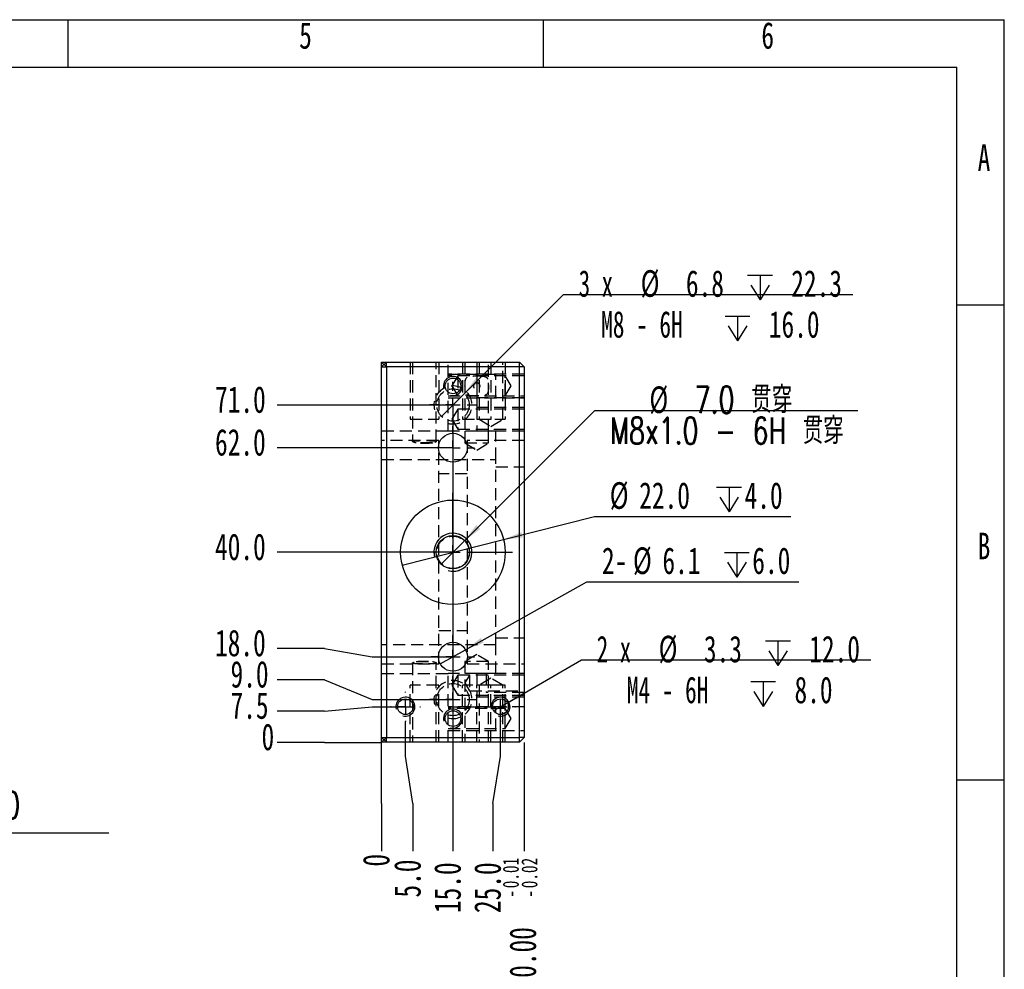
# Model space of a CAD drawing. Extents: x 0 to 297, y 0 to 210.
# Tile 8 of 8: x 193 to 297, y 110 to 210. Entities that reach past the tile are written whole.
import ezdxf

# ---------------------------------------------------------------- set-up
doc = ezdxf.new("R2010")
doc.units = 0
doc.linetypes.add('SLD-实线', pattern=[0])
doc.linetypes.add('SLD-虚线', pattern=[1.905, 1.27, -0.635])
doc.layers.get('0').update_dxf_attribs({"linetype": 'CONTINUOUS'})
doc.layers.add('图框', color=7, linetype='SLD-实线')
doc.styles.add('SLDTEXTSTYLE0', font='TXT', dxfattribs={"width": 0.7})
doc.styles.add('SLDTEXTSTYLE2', font='TXT', dxfattribs={"width": 0.7, "bigfont": 'bigfont'})
doc.styles.add('SLDTEXTSTYLE4', font='TXT', dxfattribs={"width": 0.633333})
doc.styles.add('SLDTEXTSTYLE5', font='TXT', dxfattribs={"width": 0.642857})
doc.dimstyles.new('SLDDIMSTYLE0', dxfattribs={"dimtxt": 2.8, "dimasz": 2, "dimexe": 0, "dimexo": 0.0625, "dimgap": 0.7, "dimtad": 0, "dimtih": 1, "dimtoh": 1, "dimdec": 0, "dimlfac": 2, "dimrnd": 1e-09, "dimtxsty": 'SLDTEXTSTYLE0', "dimblk1": 'NONE', "dimblk2": 'NONE', "dimsah": 1, "dimcen": 0.09, "dimazin": 3, "dimtfac": 1, "dimtdec": 0, "dimtofl": 0, "dimtmove": 0, "dimatfit": 3, "dimtolj": 1, "dimtzin": 12})
doc.dimstyles.new('SLDDIMSTYLE10', dxfattribs={"dimtxt": 2.8, "dimasz": 2, "dimexe": 0, "dimexo": 0.0625, "dimgap": 0.7, "dimtad": 0, "dimtih": 1, "dimtoh": 1, "dimdec": 1, "dimlfac": 2, "dimrnd": 1e-09, "dimzin": 4, "dimtxsty": 'SLDTEXTSTYLE0', "dimblk1": 'NONE', "dimsah": 1, "dimcen": 0, "dimazin": 3, "dimtfac": 1, "dimtdec": 1, "dimtmove": 0, "dimatfit": 3, "dimtolj": 1, "dimtzin": 12})
doc.dimstyles.new('SLDDIMSTYLE11', dxfattribs={"dimtxt": 2.8, "dimasz": 2, "dimexe": 0, "dimexo": 0.0625, "dimgap": 0.7, "dimtad": 0, "dimtih": 1, "dimtoh": 1, "dimdec": 1, "dimlfac": 2, "dimrnd": 1e-09, "dimzin": 12, "dimtxsty": 'SLDTEXTSTYLE0', "dimblk1": 'NONE', "dimsah": 1, "dimcen": 0, "dimazin": 3, "dimtfac": 1, "dimtdec": 1, "dimtmove": 0, "dimatfit": 3, "dimtolj": 1, "dimtzin": 12})
doc.dimstyles.new('SLDDIMSTYLE2', dxfattribs={"dimtxt": 2.8, "dimasz": 2, "dimexe": 0, "dimexo": 0.0625, "dimgap": 0.7, "dimtad": 0, "dimtih": 1, "dimtoh": 1, "dimdec": 1, "dimlfac": 2, "dimrnd": 1e-09, "dimzin": 12, "dimtxsty": 'SLDTEXTSTYLE0', "dimblk1": 'NONE', "dimblk2": 'NONE', "dimsah": 1, "dimcen": 0.09, "dimazin": 3, "dimtfac": 1, "dimtdec": 1, "dimtofl": 0, "dimtmove": 0, "dimatfit": 3, "dimtolj": 1, "dimtzin": 12})
doc.dimstyles.new('SLDDIMSTYLE3', dxfattribs={"dimtxt": 2.8, "dimasz": 2, "dimexe": 0, "dimexo": 0.0625, "dimgap": 0.7, "dimtad": 0, "dimtih": 1, "dimtoh": 1, "dimdec": 1, "dimlfac": 2, "dimrnd": 1e-09, "dimzin": 4, "dimtxsty": 'SLDTEXTSTYLE0', "dimblk1": 'NONE', "dimblk2": 'NONE', "dimsah": 1, "dimcen": 0.09, "dimazin": 3, "dimtfac": 1, "dimtdec": 1, "dimtofl": 0, "dimtmove": 0, "dimatfit": 3, "dimtolj": 1, "dimtzin": 12})
doc.dimstyles.new('SLDDIMSTYLE6', dxfattribs={"dimtxt": 2.8, "dimasz": 2, "dimexe": 0, "dimexo": 0.0625, "dimgap": 0.7, "dimtad": 0, "dimtih": 1, "dimtoh": 1, "dimdec": 1, "dimlfac": 2, "dimrnd": 1e-09, "dimzin": 4, "dimtxsty": 'SLDTEXTSTYLE0', "dimblk1": 'NONE', "dimsah": 1, "dimcen": 0, "dimazin": 3, "dimtfac": 1, "dimtdec": 1, "dimtmove": 0, "dimatfit": 3, "dimtolj": 1, "dimtzin": 12})
doc.dimstyles.new('SLDDIMSTYLE7', dxfattribs={"dimtxt": 2.8, "dimasz": 2, "dimexe": 0, "dimexo": 0.0625, "dimgap": 0.7, "dimtad": 0, "dimtih": 1, "dimtoh": 1, "dimdec": 1, "dimlfac": 2, "dimrnd": 1e-09, "dimzin": 12, "dimtxsty": 'SLDTEXTSTYLE0', "dimblk1": 'NONE', "dimsah": 1, "dimcen": 0, "dimazin": 3, "dimtfac": 1, "dimtdec": 1, "dimtmove": 0, "dimatfit": 3, "dimtolj": 1, "dimtzin": 12})
doc.dimstyles.new('SLDDIMSTYLE9', dxfattribs={"dimtxt": 2.8, "dimasz": 2, "dimexe": 0, "dimexo": 0.0625, "dimgap": 0.7, "dimtad": 2, "dimlfac": 2, "dimrnd": 1e-09, "dimzin": 4, "dimtxsty": 'SLDTEXTSTYLE0', "dimblk1": 'NONE', "dimblk2": 'NONE', "dimsah": 1, "dimcen": 0.09, "dimazin": 3, "dimtol": 1, "dimtp": -0.01, "dimtm": 0.02, "dimtfac": 1, "dimtofl": 0, "dimtmove": 0, "dimatfit": 3, "dimtolj": 1})

# ---------------------------------------------------------------- blocks, each defined once
blk = doc.blocks.new('SW_NOTE_0')
at = {"layer": '图框', "color": 0}
blk.add_line((36.49, 0), (0, 0), dxfattribs=at)
at = {"layer": '图框', "color": 0, "insert": (0.2, 4.33), "char_height": 2.8, "attachment_point": 1, "style": 'SLDTEXTSTYLE2'}
blk.add_mtext('阴影部分为正面下沉24.00', dxfattribs=at)
blk = doc.blocks.new('_D_31')
at = {"layer": '图框'}
for p, q in [((225.51, 133.95), (220.51, 133.95)), ((225.51, 133.95), (230.51, 133.95)), ((230.51, 133.95), (231.51, 133.95))]:
    blk.add_line(p, q, dxfattribs=at)
at = {"layer": '图框', "insert": (218.88, 135.93), "char_height": 2.8, "attachment_point": 1, "style": 'SLDTEXTSTYLE0'}
blk.add_mtext('0', dxfattribs=at)
blk = doc.blocks.new('_NONE')
blk = doc.blocks.new('_D_32')
at = {"layer": '图框'}
for p, q in [((225.51, 137.25), (220.51, 137.25)), ((225.51, 137.25), (230.51, 137.7)), ((230.51, 137.7), (234.01, 137.7))]:
    blk.add_line(p, q, dxfattribs=at)
at = {"layer": '图框', "insert": (215.62, 139.23), "char_height": 2.8, "attachment_point": 1, "style": 'SLDTEXTSTYLE0'}
blk.add_mtext('7.5', dxfattribs=at)
blk = doc.blocks.new('_D_33')
at = {"layer": '图框'}
for p, q in [((225.51, 140.54), (220.51, 140.54)), ((225.51, 140.54), (230.51, 138.45)), ((230.51, 138.45), (239.01, 138.45))]:
    blk.add_line(p, q, dxfattribs=at)
at = {"layer": '图框', "insert": (215.62, 142.52), "char_height": 2.8, "attachment_point": 1, "style": 'SLDTEXTSTYLE0'}
blk.add_mtext('9.0', dxfattribs=at)
blk = doc.blocks.new('_D_34')
at = {"layer": '图框'}
for p, q in [((225.51, 143.83), (220.51, 143.83)), ((225.51, 143.83), (230.51, 142.95)), ((230.51, 142.95), (239.01, 142.95))]:
    blk.add_line(p, q, dxfattribs=at)
at = {"layer": '图框', "insert": (213.99, 145.81), "char_height": 2.8, "attachment_point": 1, "style": 'SLDTEXTSTYLE0'}
blk.add_mtext('18.0', dxfattribs=at)
blk = doc.blocks.new('_D_35')
at = {"layer": '图框'}
blk.add_line((239.01, 153.95), (220.51, 153.95), dxfattribs=at)
at = {"layer": '图框', "insert": (213.99, 155.93), "char_height": 2.8, "attachment_point": 1, "style": 'SLDTEXTSTYLE0'}
blk.add_mtext('40.0', dxfattribs=at)
blk = doc.blocks.new('_D_36')
at = {"layer": '图框'}
blk.add_line((239.01, 164.95), (220.51, 164.95), dxfattribs=at)
at = {"layer": '图框', "insert": (213.99, 166.93), "char_height": 2.8, "attachment_point": 1, "style": 'SLDTEXTSTYLE0'}
blk.add_mtext('62.0', dxfattribs=at)
blk = doc.blocks.new('_D_37')
at = {"layer": '图框'}
blk.add_line((239.01, 169.45), (220.51, 169.45), dxfattribs=at)
at = {"layer": '图框', "insert": (213.99, 171.43), "char_height": 2.8, "attachment_point": 1, "style": 'SLDTEXTSTYLE0'}
blk.add_mtext('71.0', dxfattribs=at)
blk = doc.blocks.new('_D_38')
at = {"layer": '图框'}
for p, q in [((231.51, 132.51), (231.51, 133.95)), ((231.51, 127.51), (231.51, 132.51)), ((231.51, 127.51), (231.51, 122.51))]:
    blk.add_line(p, q, dxfattribs=at)
at = {"layer": '图框', "insert": (229.53, 120.88), "char_height": 2.8, "attachment_point": 1, "rotation": 90, "style": 'SLDTEXTSTYLE0'}
blk.add_mtext('0', dxfattribs=at)
blk = doc.blocks.new('_D_39')
at = {"layer": '图框'}
for p, q in [((234.01, 132.51), (234.01, 136.13)), ((234.8, 127.51), (234.01, 132.51)), ((234.8, 127.51), (234.8, 122.51))]:
    blk.add_line(p, q, dxfattribs=at)
at = {"layer": '图框', "insert": (232.82, 117.62), "char_height": 2.8, "attachment_point": 1, "rotation": 90, "style": 'SLDTEXTSTYLE0'}
blk.add_mtext('5.0', dxfattribs=at)
blk = doc.blocks.new('_D_40')
at = {"layer": '图框'}
blk.add_line((239.01, 169.45), (239.01, 122.51), dxfattribs=at)
at = {"layer": '图框', "insert": (237.03, 115.99), "char_height": 2.8, "attachment_point": 1, "rotation": 90, "style": 'SLDTEXTSTYLE0'}
blk.add_mtext('15.0', dxfattribs=at)
blk = doc.blocks.new('_D_41')
at = {"layer": '图框'}
for p, q in [((244.01, 132.51), (244.01, 137.7)), ((243.22, 127.51), (244.01, 132.51)), ((243.22, 127.51), (243.22, 122.51))]:
    blk.add_line(p, q, dxfattribs=at)
at = {"layer": '图框', "insert": (241.24, 115.99), "char_height": 2.8, "attachment_point": 1, "rotation": 90, "style": 'SLDTEXTSTYLE0'}
blk.add_mtext('25.0', dxfattribs=at)
blk = doc.blocks.new('_D_42')
at = {"layer": '图框'}
blk.add_line((246.51, 133.95), (246.51, 122.51), dxfattribs=at)
at = {"layer": '图框', "attachment_point": 1, "rotation": 90, "style": 'SLDTEXTSTYLE0'}
for s, insert, char_height in [('0.01', (244.25, 118.6), 1.68), ('0.02', (246.21, 118.6), 1.68), ('-', (244.25, 117.62), 1.68), ('-', (246.21, 117.62), 1.68), ('30.00', (244.95, 107.84), 2.8)]:
    blk.add_mtext(s, dxfattribs=dict(at, insert=insert, char_height=char_height))
blk = doc.blocks.new('_D_43')
at = {"layer": '图框'}
for p, q in [((240.25, 155.19), (253.92, 168.86)), ((253.92, 168.86), (281.58, 168.86)), ((237.77, 152.72), (240.25, 155.19))]:
    blk.add_line(p, q, dxfattribs=at)
blk.add_solid([(240.25, 155.19), (241.88, 156.39), (241.45, 156.82)], dxfattribs=at)
at = {"layer": '图框', "char_height": 2.8, "attachment_point": 1}
for s, insert, style in [('%%c', (259.67, 171.41), 'SLDTEXTSTYLE0'), ('7.0 贯穿', (264.42, 171.41), 'SLDTEXTSTYLE2'), ('M8x1.0 - 6H 贯穿', (255.51, 168.15), 'SLDTEXTSTYLE2')]:
    blk.add_mtext(s, dxfattribs=dict(at, insert=insert, style=style))
blk = doc.blocks.new('SW_SYMBOL_HOLE_DEPTH')
at = {"layer": '图框', "color": 0}
for p, q in [((0, 875), (800, 875)), ((400, 875), (400, 75)), ((100, 555), (400, 75)), ((700, 555), (400, 75))]:
    blk.add_line(p, q, dxfattribs=at)
blk = doc.blocks.new('_D_44')
at = {"layer": '图框'}
for p, q in [((240.21, 170.66), (250.65, 181.08)), ((250.65, 181.08), (281.08, 181.08)), ((237.81, 168.25), (240.21, 170.66))]:
    blk.add_line(p, q, dxfattribs=at)
blk.add_solid([(240.21, 170.66), (241.84, 171.86), (241.42, 172.28)], dxfattribs=at)
at = {"layer": '图框', "xscale": 0.0032581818, "yscale": 0.0032581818, "zscale": 0.0032581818}
for p in [(270, 180.26), (267.63, 175.96)]:
    blk.add_blockref('SW_SYMBOL_HOLE_DEPTH', p, dxfattribs=at)
at = {"layer": '图框', "char_height": 2.8, "attachment_point": 1}
for s, insert, style in [('3 x', (252.23, 183.64), 'SLDTEXTSTYLE4'), ('%%c', (258.75, 183.64), 'SLDTEXTSTYLE0'), ('6.8', (263.51, 183.64), 'SLDTEXTSTYLE0'), ('22.3', (274.59, 183.64), 'SLDTEXTSTYLE0'), ('M8 - 6H', (254.6, 179.34), 'SLDTEXTSTYLE5'), ('16.0', (272.23, 179.34), 'SLDTEXTSTYLE0')]:
    blk.add_mtext(s, dxfattribs=dict(at, insert=insert, style=style))
blk = doc.blocks.new('_D_45')
at = {"layer": '图框'}
for p, q in [((240.34, 143.7), (253.1, 150.86)), ((253.1, 150.86), (275.38, 150.86)), ((237.68, 142.21), (240.34, 143.7))]:
    blk.add_line(p, q, dxfattribs=at)
blk.add_solid([(240.34, 143.7), (242.23, 144.42), (241.94, 144.94)], dxfattribs=at)
at = {"layer": '图框', "xscale": 0.0032581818, "yscale": 0.0032581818, "zscale": 0.0032581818}
blk.add_blockref('SW_SYMBOL_HOLE_DEPTH', (267.56, 151.09), dxfattribs=at)
at = {"layer": '图框', "char_height": 2.8, "attachment_point": 1, "style": 'SLDTEXTSTYLE0'}
for s, insert in [('2-', (254.68, 154.47)), ('%%c', (257.94, 154.47)), ('6.1', (261.04, 154.47)), ('6.0', (270.49, 154.47))]:
    blk.add_mtext(s, dxfattribs=dict(at, insert=insert))
blk = doc.blocks.new('_D_46')
at = {"layer": '图框'}
for p, q in [((244.34, 155.3), (253.91, 157.72)), ((253.91, 157.72), (274.56, 157.72)), ((233.68, 152.61), (244.34, 155.3))]:
    blk.add_line(p, q, dxfattribs=at)
blk.add_solid([(244.34, 155.3), (246.36, 155.5), (246.21, 156.08)], dxfattribs=at)
at = {"layer": '图框', "xscale": 0.0032581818, "yscale": 0.0032581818, "zscale": 0.0032581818}
blk.add_blockref('SW_SYMBOL_HOLE_DEPTH', (266.74, 157.95), dxfattribs=at)
at = {"layer": '图框', "char_height": 2.8, "attachment_point": 1, "style": 'SLDTEXTSTYLE0'}
for s, insert in [('%%c', (255.5, 161.33)), ('22.0', (258.6, 161.33)), ('4.0', (269.68, 161.33))]:
    blk.add_mtext(s, dxfattribs=dict(at, insert=insert))
blk = doc.blocks.new('_D_47')
at = {"layer": '图框'}
for p, q in [((244.73, 138.12), (252.54, 142.62)), ((252.54, 142.62), (282.97, 142.62)), ((243.3, 137.29), (244.73, 138.12))]:
    blk.add_line(p, q, dxfattribs=at)
blk.add_solid([(244.73, 138.12), (246.61, 138.86), (246.31, 139.38)], dxfattribs=at)
at = {"layer": '图框', "xscale": 0.0032581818, "yscale": 0.0032581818, "zscale": 0.0032581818}
for p in [(271.89, 141.79), (270.34, 137.49)]:
    blk.add_blockref('SW_SYMBOL_HOLE_DEPTH', p, dxfattribs=at)
at = {"layer": '图框', "char_height": 2.8, "attachment_point": 1}
for s, insert, style in [('2 x', (254.13, 145.17), 'SLDTEXTSTYLE4'), ('%%c', (260.64, 145.17), 'SLDTEXTSTYLE0'), ('3.3', (265.4, 145.17), 'SLDTEXTSTYLE0'), ('12.0', (276.48, 145.17), 'SLDTEXTSTYLE0'), ('M4 - 6H', (257.3, 140.87), 'SLDTEXTSTYLE5'), ('8.0', (274.93, 140.87), 'SLDTEXTSTYLE0')]:
    blk.add_mtext(s, dxfattribs=dict(at, insert=insert, style=style))
blk = doc.blocks.new('SW_CENTERMARKSYMBOL_13')
at = {"layer": '图框', "color": 0}
for p, q in [((0, 1.5), (0, 6.25)), ((-1.5, 0), (-6.25, 0)), ((0, 0), (-0.75, 0)), ((0, 0), (0, 0.75)), ((0, 0), (0, -0.75)), ((0, 0), (0.75, 0)), ((1.5, 0), (6.25, 0)), ((0, -1.5), (0, -6.25))]:
    blk.add_line(p, q, dxfattribs=at)
blk = doc.blocks.new('SW_CENTERMARKSYMBOL_14')
at = {"layer": '图框', "color": 0}
for p, q in [((0, 1.5), (0, 2.45)), ((-1.5, 0), (-2.45, 0)), ((0, 0), (-0.75, 0)), ((0, 0), (0, 0.75)), ((0, 0), (0, -0.75)), ((0, 0), (0.75, 0)), ((1.5, 0), (2.45, 0)), ((0, -1.5), (0, -2.45))]:
    blk.add_line(p, q, dxfattribs=at)
blk = doc.blocks.new('SW_CENTERMARKSYMBOL_15')
at = {"layer": '图框', "color": 0}
for p, q in [((0, 1.5), (0, 2.45)), ((-1.5, 0), (-2.45, 0)), ((0, 0), (-0.75, 0)), ((0, 0), (0, 0.75)), ((0, 0), (0, -0.75)), ((0, 0), (0.75, 0)), ((1.5, 0), (2.45, 0)), ((0, -1.5), (0, -2.45))]:
    blk.add_line(p, q, dxfattribs=at)
blk = doc.blocks.new('SW_CENTERMARKSYMBOL_16')
at = {"layer": '图框', "color": 0}
for p, q in [((0, 1.5), (0, 2.275)), ((-1.5, 0), (-2.275, 0)), ((0, 0), (-0.75, 0)), ((0, 0), (0, 0.75)), ((0, 0), (0, -0.75)), ((0, 0), (0.75, 0)), ((1.5, 0), (2.275, 0)), ((0, -1.5), (0, -2.275))]:
    blk.add_line(p, q, dxfattribs=at)
blk = doc.blocks.new('SW_CENTERMARKSYMBOL_17')
at = {"layer": '图框', "color": 0}
for p, q in [((0, 1.5), (0, 2.275)), ((-1.5, 0), (-2.275, 0)), ((0, 0), (-0.75, 0)), ((0, 0), (0, 0.75)), ((0, 0), (0, -0.75)), ((0, 0), (0.75, 0)), ((1.5, 0), (2.275, 0)), ((0, -1.5), (0, -2.275))]:
    blk.add_line(p, q, dxfattribs=at)
blk = doc.blocks.new('SW_CENTERMARKSYMBOL_18')
at = {"layer": '图框', "color": 0}
for p, q in [((0, 1.5), (0, 1.575)), ((-1.5, 0), (-1.575, 0)), ((0, 0), (-0.75, 0)), ((0, 0), (0, 0.75)), ((0, 0), (0, -0.75)), ((0, 0), (0.75, 0)), ((1.5, 0), (1.575, 0)), ((0, -1.5), (0, -1.575))]:
    blk.add_line(p, q, dxfattribs=at)
blk = doc.blocks.new('SW_CENTERMARKSYMBOL_19')
at = {"layer": '图框', "color": 0}
for p, q in [((0, 1.5), (0, 1.575)), ((-1.5, 0), (-1.575, 0)), ((0, 0), (-0.75, 0)), ((0, 0), (0, 0.75)), ((0, 0), (0, -0.75)), ((0, 0), (0.75, 0)), ((1.5, 0), (1.575, 0)), ((0, -1.5), (0, -1.575))]:
    blk.add_line(p, q, dxfattribs=at)

msp = doc.modelspace()

# ---------------------------------------------------------------- linework, layer by layer
at = {"color": 7, "linetype": 'SLD-实线'}
for p, q in [((231.5108, 133.9549), (231.5108, 173.9549)), ((232.0108, 173.4549), (231.5108, 173.9549)), ((231.5108, 173.9549), (246.0108, 173.9549)), ((246.0108, 173.4549), (232.0108, 173.4549)), ((232.0108, 173.4549), (232.0108, 134.4549)), ((246.5108, 173.4549), (246.0108, 173.9549)), ((246.0108, 173.4549), (246.0108, 173.9549)), ((246.0108, 134.4549), (246.0108, 173.4549)), ((246.5108, 173.4549), (246.0108, 173.4549)), ((246.5108, 173.4549), (246.5108, 134.4549)), ((232.0108, 134.4549), (231.5108, 133.9549)), ((246.0108, 133.9549), (231.5108, 133.9549)), ((232.0108, 134.4549), (246.0108, 134.4549)), ((246.5108, 134.4549), (246.0108, 134.4549)), ((246.0108, 133.9549), (246.0108, 134.4549)), ((246.0108, 133.9549), (246.5108, 134.4549))]:
    msp.add_line(p, q, dxfattribs=at)
at = {"color": 7, "linetype": 'SLD-虚线'}
for p, q in [((232.0108, 173.9549), (231.5108, 173.4549)), ((231.5108, 173.4549), (232.0108, 173.4549)), ((232.0108, 173.4549), (232.0108, 173.9549)), ((234.5108, 173.9549), (234.5108, 167.9549)), ((234.7608, 173.9549), (234.7608, 165.6068)), ((237.2608, 165.6071), (237.2608, 173.9549)), ((237.5108, 173.9549), (237.5108, 167.9549)), ((238.5108, 166.7049), (238.5108, 173.9549)), ((240.0108, 173.9549), (240.0108, 167.9549)), ((240.0108, 173.9549), (240.0108, 167.9549)), ((240.2608, 173.9549), (240.2608, 166.7049)), ((241.5108, 173.9549), (241.5108, 167.9549)), ((241.5108, 173.9549), (241.5108, 167.9549)), ((241.7608, 173.9549), (241.7608, 167.9549)), ((242.7608, 166.7049), (242.7608, 173.9549)), ((243.0108, 173.9549), (243.0108, 167.9549)), ((243.0108, 173.9549), (243.0108, 167.9549)), ((244.2608, 167.9549), (244.2608, 173.9549)), ((244.5108, 173.9549), (244.5108, 167.9549)), ((244.5108, 173.9549), (244.5108, 167.9549)), ((246.5108, 172.7049), (238.5108, 172.7049)), ((238.5108, 172.7049), (243.5108, 172.7049)), ((238.5108, 172.7049), (243.5108, 172.7049)), ((246.5108, 172.5049), (238.5108, 172.5049)), ((239.5108, 172.5049), (238.8799, 171.4549)), ((239.5108, 172.5049), (239.5108, 170.4049)), ((246.5108, 172.7049), (241.5108, 172.7049)), ((241.5108, 172.7049), (241.5108, 170.2049)), ((246.5108, 172.7049), (241.5108, 172.7049)), ((241.5108, 172.7049), (241.5108, 170.2049)), ((246.5108, 172.7049), (241.5108, 172.7049)), ((241.5108, 172.7049), (241.5108, 170.2049)), ((246.5108, 172.7049), (241.5108, 172.7049)), ((241.5108, 172.7049), (241.5108, 170.2049)), ((243.5108, 170.2049), (243.5108, 172.7049)), ((243.5108, 170.2049), (243.5108, 172.7049)), ((244.5108, 170.4049), (244.5108, 172.5049)), ((245.1417, 171.4549), (244.5108, 172.5049)), ((238.8799, 171.4549), (239.5108, 170.4049)), ((244.5108, 170.4049), (245.1417, 171.4549)), ((238.5108, 170.4049), (246.5108, 170.4049)), ((238.5108, 170.2049), (246.5108, 170.2049)), ((238.5108, 170.2049), (243.5108, 170.2049)), ((238.5108, 170.2049), (243.5108, 170.2049)), ((246.5108, 170.2049), (241.5108, 170.2049)), ((246.5108, 170.2049), (241.5108, 170.2049)), ((246.5108, 170.2049), (241.5108, 170.2049)), ((246.5108, 170.2049), (241.5108, 170.2049)), ((239.5108, 169.0049), (238.8799, 167.9549)), ((239.5108, 169.0049), (239.5108, 166.9049)), ((246.5108, 169.0049), (239.5108, 169.0049)), ((246.5108, 169.2049), (241.5108, 169.2049)), ((241.5108, 169.2049), (241.5108, 166.7049)), ((234.5108, 167.9549), (237.5108, 167.9549)), ((238.8799, 167.9549), (239.5108, 166.9049)), ((240.0108, 167.9549), (243.0108, 167.9549)), ((240.0108, 167.9549), (243.0108, 167.9549)), ((241.5108, 167.9549), (244.5108, 167.9549)), ((241.5108, 167.9549), (244.5108, 167.9549)), ((241.7608, 167.9549), (244.2608, 167.9549)), ((241.7608, 167.9549), (243.0108, 167.2038)), ((243.0108, 167.2038), (244.2608, 167.9549)), ((239.5108, 166.9049), (246.5108, 166.9049)), ((238.5108, 166.7049), (231.5108, 166.7049)), ((237.5108, 165.7049), (231.5108, 165.7049)), ((237.5108, 142.2049), (237.5108, 165.7049)), ((243.5108, 166.7049), (238.5108, 166.7049)), ((240.2608, 166.7049), (240.2608, 165.4549)), ((240.5108, 165.7049), (240.5108, 142.2049)), ((246.5108, 165.7049), (240.5108, 165.7049)), ((246.5108, 166.7049), (241.5108, 166.7049)), ((242.7608, 165.4549), (242.7608, 166.7049)), ((243.5108, 163.7049), (243.5108, 166.7049)), ((236.8668, 165.4549), (235.1548, 165.4549)), ((240.2608, 165.4549), (242.7608, 165.4549)), ((240.2608, 165.4549), (241.5108, 164.7038)), ((241.5108, 164.7038), (242.7608, 165.4549)), ((231.5108, 163.7049), (243.5108, 163.7049)), ((243.5108, 144.2049), (243.5108, 163.7049)), ((243.5108, 162.9549), (246.5108, 162.9549)), ((240.5108, 162.2049), (237.5108, 162.2049)), ((237.5108, 145.7049), (240.5108, 145.7049)), ((243.5108, 144.2049), (231.5108, 144.2049)), ((243.5108, 144.9549), (246.5108, 144.9549)), ((243.5108, 141.2049), (243.5108, 144.2049)), ((241.5108, 143.206), (240.2608, 142.4549)), ((242.7608, 142.4549), (241.5108, 143.206)), ((231.5108, 142.2049), (237.5108, 142.2049)), ((234.7608, 142.3027), (234.7608, 133.9549)), ((235.1548, 142.4549), (236.8668, 142.4549)), ((237.2608, 133.9549), (237.2608, 142.303)), ((242.7608, 142.4549), (240.2608, 142.4549)), ((240.2608, 142.4549), (240.2608, 133.9549)), ((240.5108, 142.2049), (246.5108, 142.2049)), ((242.7608, 133.9549), (242.7608, 142.4549)), ((231.5108, 141.2049), (238.5108, 141.2049)), ((243.5108, 141.2049), (238.5108, 141.2049)), ((238.5108, 133.9549), (238.5108, 141.2049)), ((239.5108, 141.0049), (238.8799, 139.9549)), ((239.5108, 141.0049), (239.5108, 138.9049)), ((246.5108, 141.0049), (239.5108, 141.0049)), ((240.7608, 141.0299), (240.2651, 140.2049)), ((240.7608, 141.0299), (240.7608, 139.3799)), ((246.5108, 141.0299), (240.7608, 141.0299)), ((246.5108, 141.2049), (241.5108, 141.2049)), ((241.5108, 141.2049), (241.5108, 138.7049)), ((246.5108, 141.2049), (242.5108, 141.2049)), ((242.5108, 141.2049), (242.5108, 139.2049)), ((246.5108, 141.1999), (242.5108, 141.1999)), ((242.5108, 141.1999), (242.5108, 139.2099)), ((234.5108, 133.9549), (234.5108, 139.9549)), ((237.5108, 139.9549), (234.5108, 139.9549)), ((237.5108, 133.9549), (237.5108, 139.9549)), ((238.8799, 139.9549), (239.5108, 138.9049)), ((240.0108, 133.9549), (240.0108, 139.9549)), ((243.0108, 139.9549), (240.0108, 139.9549)), ((240.2651, 140.2049), (240.7608, 139.3799)), ((241.5108, 133.9549), (241.5108, 139.9549)), ((244.5108, 139.9549), (241.5108, 139.9549)), ((241.5108, 133.9549), (241.5108, 139.9549)), ((244.5108, 139.9549), (241.5108, 139.9549)), ((243.0108, 140.706), (241.7608, 139.9549)), ((244.2608, 139.9549), (241.7608, 139.9549)), ((241.7608, 139.9549), (241.7608, 133.9549)), ((244.2608, 139.9549), (243.0108, 140.706)), ((243.0108, 133.9549), (243.0108, 139.9549)), ((244.2608, 133.9549), (244.2608, 139.9549)), ((244.5108, 133.9549), (244.5108, 139.9549)), ((244.5108, 133.9549), (244.5108, 139.9549)), ((239.5108, 138.9049), (246.5108, 138.9049)), ((240.7608, 139.3799), (246.5108, 139.3799)), ((246.5108, 139.2099), (242.5108, 139.2099)), ((246.5108, 139.2049), (242.5108, 139.2049)), ((246.5108, 138.7049), (241.5108, 138.7049)), ((246.5108, 137.7049), (238.5108, 137.7049)), ((238.5108, 137.7049), (243.5108, 137.7049)), ((238.5108, 137.7049), (243.5108, 137.7049)), ((244.5108, 137.5049), (238.5108, 137.5049)), ((243.5108, 135.2049), (243.5108, 137.7049)), ((243.5108, 135.2049), (243.5108, 137.7049)), ((244.5108, 135.4049), (244.5108, 137.5049)), ((245.1417, 136.4549), (244.5108, 137.5049)), ((244.5108, 135.4049), (245.1417, 136.4549)), ((238.5108, 135.4049), (244.5108, 135.4049)), ((238.5108, 135.2049), (246.5108, 135.2049)), ((238.5108, 135.2049), (243.5108, 135.2049)), ((238.5108, 135.2049), (243.5108, 135.2049)), ((231.5108, 134.4549), (232.0108, 133.9549)), ((231.5108, 134.4549), (232.0108, 134.4549)), ((232.0108, 133.9549), (232.0108, 134.4549))]:
    msp.add_line(p, q, dxfattribs=at)
at = {"color": 7, "linetype": 'SLD-实线'}
for centre, radius in [((239.0108, 171.4549), 0.825), ((239.0108, 164.9549), 1.525), ((239.0108, 153.9549), 5.5), ((239.0108, 153.9549), 1.75), ((239.0108, 142.9549), 1.525), ((234.0108, 137.7049), 0.825), ((244.0108, 137.7049), 0.825), ((239.0108, 136.4549), 0.825)]:
    msp.add_circle(centre, radius, dxfattribs=at)
at = {"color": 7, "linetype": 'SLD-虚线'}
for centre in [(239.0108, 169.4549), (239.0108, 153.9549), (239.0108, 138.4549)]:
    msp.add_circle(centre, 1.7, dxfattribs=at)
at = {"color": 7, "linetype": 'SLD-实线'}
for centre, radius in [((239.0108, 171.4549), 1), ((239.0108, 153.9549), 2), ((234.0108, 137.7049), 1), ((244.0108, 137.7049), 1), ((239.0108, 136.4549), 1)]:
    msp.add_arc(centre, radius, 255, 195, dxfattribs=at)
at = {"color": 7, "linetype": 'SLD-虚线'}
for centre in [(239.0108, 169.4549), (239.0108, 153.9549), (239.0108, 138.4549)]:
    msp.add_arc(centre, 2, 255, 195, dxfattribs=at)
for points, knots in [([(241.5108, 172.5049), (241.4126, 172.5049), (241.3163, 172.5051), (241.1273, 172.5036), (241.0342, 172.5019), (240.8616, 172.4907), (240.7801, 172.4811), (240.6328, 172.4451), (240.5685, 172.4191), (240.4593, 172.3417), (240.4171, 172.2924), (240.3514, 172.1675), (240.3294, 172.0945), (240.2984, 171.9303), (240.2897, 171.8411), (240.279, 171.6533), (240.277, 171.5559), (240.2769, 171.361), (240.2789, 171.2627), (240.2892, 171.0761), (240.2977, 170.9852), (240.3202, 170.8629), (240.3293, 170.8241), (240.352, 170.7507), (240.3657, 170.7161), (240.3976, 170.6536), (240.416, 170.6254), (240.4586, 170.5746), (240.483, 170.5518), (240.5635, 170.4933), (240.6281, 170.4663), (240.7746, 170.4295), (240.8559, 170.4196), (241.0302, 170.408), (241.1214, 170.4062), (241.3121, 170.4047), (241.4093, 170.4049), (241.6036, 170.4049), (241.7023, 170.4047), (241.8913, 170.4061), (241.9832, 170.4077), (242.1584, 170.4188), (242.2389, 170.4283), (242.3855, 170.4636), (242.4516, 170.49), (242.5601, 170.566), (242.604, 170.6167), (242.6694, 170.7401), (242.6921, 170.8144), (242.723, 170.9774), (242.7319, 171.0681), (242.7426, 171.2549), (242.7447, 171.3535), (242.7448, 171.5483), (242.7428, 171.6466), (242.7325, 171.8343), (242.7241, 171.9236), (242.6938, 172.089), (242.6723, 172.1618), (242.6077, 172.288), (242.5654, 172.3386), (242.4576, 172.4168), (242.3929, 172.4437), (242.246, 172.4804), (242.1642, 172.4903), (241.99, 172.5018), (241.8971, 172.5036), (241.7077, 172.5051), (241.6091, 172.5049), (241.5108, 172.5049)], [0, 0, 0, 0, 0.03125, 0.03125, 0.0625, 0.0625, 0.09375, 0.09375, 0.125, 0.125, 0.15625, 0.15625, 0.1875, 0.1875, 0.21875, 0.21875, 0.25, 0.25, 0.28125, 0.28125, 0.3125, 0.3125, 0.328125, 0.328125, 0.34375, 0.34375, 0.359375, 0.359375, 0.375, 0.375, 0.40625, 0.40625, 0.4375, 0.4375, 0.46875, 0.46875, 0.5, 0.5, 0.53125, 0.53125, 0.5625, 0.5625, 0.59375, 0.59375, 0.625, 0.625, 0.65625, 0.65625, 0.6875, 0.6875, 0.71875, 0.71875, 0.75, 0.75, 0.78125, 0.78125, 0.8125, 0.8125, 0.84375, 0.84375, 0.875, 0.875, 0.90625, 0.90625, 0.9375, 0.9375, 0.96875, 0.96875, 1, 1, 1, 1]), ([(241.8608, 171.4549), (241.8608, 171.4102), (241.851, 171.3663), (241.8142, 171.2866), (241.787, 171.2509), (241.7213, 171.1935), (241.6824, 171.1714), (241.5993, 171.1421), (241.5552, 171.1347), (241.4221, 171.1347), (241.3343, 171.1641), (241.2346, 171.2509), (241.2079, 171.286), (241.1707, 171.3661), (241.1609, 171.4102), (241.1608, 171.4985), (241.1705, 171.5429), (241.2072, 171.6227), (241.2341, 171.6583), (241.3339, 171.7455), (241.4227, 171.7751), (241.555, 171.775), (241.5995, 171.7676), (241.6821, 171.7384), (241.7212, 171.7162), (241.7867, 171.6591), (241.814, 171.6233), (241.8508, 171.5439), (241.8608, 171.4996), (241.8608, 171.4549)], [0, 0, 0, 0, 0.0625, 0.0625, 0.125, 0.125, 0.1875, 0.1875, 0.25, 0.25, 0.375, 0.375, 0.4375, 0.4375, 0.5, 0.5, 0.5625, 0.5625, 0.625, 0.625, 0.75, 0.75, 0.8125, 0.8125, 0.875, 0.875, 0.9375, 0.9375, 1, 1, 1, 1]), ([(235.1548, 165.4549), (235.0638, 165.4728), (234.9878, 165.4921), (234.8955, 165.5216), (234.8686, 165.5316), (234.8239, 165.5509), (234.8058, 165.5604), (234.7784, 165.5788), (234.769, 165.5878), (234.7597, 165.6048), (234.7597, 165.6127), (234.7732, 165.635), (234.8012, 165.6479), (234.8912, 165.6685), (234.9545, 165.6766), (235.0705, 165.6856), (235.1127, 165.6881), (235.2041, 165.6924), (235.2536, 165.6941), (235.3566, 165.697), (235.4104, 165.698), (235.5226, 165.6998), (235.5816, 165.7004), (235.7611, 165.7019), (235.8846, 165.7022), (236.1364, 165.7022), (236.2594, 165.7019), (236.4996, 165.6999), (236.6125, 165.6984), (236.7674, 165.6942), (236.8169, 165.6924), (236.9082, 165.6882), (236.9504, 165.6857), (237.0279, 165.6797), (237.0635, 165.6761), (237.1258, 165.668), (237.1526, 165.6635), (237.2203, 165.648), (237.2483, 165.6351), (237.2665, 165.6054), (237.257, 165.5881), (237.2161, 165.5605), (237.1981, 165.5511), (237.1533, 165.5316), (237.1262, 165.5217), (237.0344, 165.4922), (236.9578, 165.4728), (236.8668, 165.4549)], [0, 0, 0, 0, 0.0625, 0.0625, 0.09375, 0.09375, 0.125, 0.125, 0.15625, 0.15625, 0.1875, 0.1875, 0.25, 0.25, 0.3125, 0.3125, 0.34375, 0.34375, 0.375, 0.375, 0.40625, 0.40625, 0.4375, 0.4375, 0.5, 0.5, 0.5625, 0.5625, 0.625, 0.625, 0.65625, 0.65625, 0.6875, 0.6875, 0.71875, 0.71875, 0.75, 0.75, 0.8125, 0.8125, 0.875, 0.875, 0.90625, 0.90625, 0.9375, 0.9375, 1, 1, 1, 1]), ([(236.8668, 165.4549), (236.7398, 165.438), (236.6033, 165.4242), (236.3113, 165.405), (236.1626, 165.4001), (235.9357, 165.4001), (235.8593, 165.4014), (235.7103, 165.4062), (235.637, 165.4099), (235.4926, 165.4193), (235.421, 165.4252), (235.2837, 165.4388), (235.2178, 165.4465), (235.1548, 165.4549)], [0, 0, 0, 0, 0.25, 0.25, 0.5, 0.5, 0.625, 0.625, 0.75, 0.75, 0.875, 0.875, 1, 1, 1, 1]), ([(236.8668, 142.4549), (236.9578, 142.437), (237.0339, 142.4177), (237.1262, 142.3881), (237.1531, 142.3782), (237.1978, 142.3588), (237.2159, 142.3494), (237.2433, 142.3309), (237.2527, 142.3219), (237.262, 142.305), (237.262, 142.2971), (237.2485, 142.2748), (237.2205, 142.2619), (237.1305, 142.2412), (237.0671, 142.2331), (236.9512, 142.2241), (236.909, 142.2216), (236.8176, 142.2174), (236.7681, 142.2156), (236.6651, 142.2128), (236.6113, 142.2117), (236.499, 142.21), (236.4401, 142.2093), (236.2606, 142.2079), (236.1371, 142.2075), (235.8853, 142.2075), (235.7623, 142.2079), (235.5221, 142.2098), (235.4092, 142.2114), (235.2543, 142.2156), (235.2047, 142.2173), (235.1135, 142.2216), (235.0713, 142.2241), (234.9937, 142.2301), (234.9582, 142.2336), (234.8959, 142.2417), (234.8691, 142.2463), (234.8014, 142.2618), (234.7734, 142.2746), (234.7551, 142.3044), (234.7646, 142.3217), (234.8056, 142.3492), (234.8236, 142.3587), (234.8684, 142.3781), (234.8954, 142.3881), (234.9873, 142.4175), (235.0638, 142.437), (235.1548, 142.4549)], [0, 0, 0, 0, 0.0625, 0.0625, 0.09375, 0.09375, 0.125, 0.125, 0.15625, 0.15625, 0.1875, 0.1875, 0.25, 0.25, 0.3125, 0.3125, 0.34375, 0.34375, 0.375, 0.375, 0.40625, 0.40625, 0.4375, 0.4375, 0.5, 0.5, 0.5625, 0.5625, 0.625, 0.625, 0.65625, 0.65625, 0.6875, 0.6875, 0.71875, 0.71875, 0.75, 0.75, 0.8125, 0.8125, 0.875, 0.875, 0.90625, 0.90625, 0.9375, 0.9375, 1, 1, 1, 1]), ([(235.1548, 142.4549), (235.2818, 142.4718), (235.4184, 142.4856), (235.7104, 142.5047), (235.8591, 142.5096), (236.086, 142.5097), (236.1623, 142.5084), (236.3113, 142.5035), (236.3847, 142.4999), (236.5291, 142.4904), (236.6007, 142.4845), (236.738, 142.4709), (236.8038, 142.4633), (236.8668, 142.4549)], [0, 0, 0, 0, 0.25, 0.25, 0.5, 0.5, 0.625, 0.625, 0.75, 0.75, 0.875, 0.875, 1, 1, 1, 1])]:
    msp.add_open_spline(points, degree=3, knots=knots, dxfattribs=at)
at = {"layer": '图框'}
for p, q in [((-0.0066, 209.9994), (296.9934, 209.9994)), ((198.4934, 209.9994), (198.4934, 204.9994)), ((248.4934, 209.9994), (248.4934, 204.9994)), ((296.9934, -0.0006), (296.9934, 209.9994)), ((291.9934, 179.9994), (296.9934, 179.9994)), ((291.9934, 129.9994), (296.9934, 129.9994))]:
    msp.add_line(p, q, dxfattribs=at)
at = {"layer": '图框', "linetype": 'SLD-实线'}
for p in [(4.9934, 204.9994), (291.9934, 4.9994)]:
    msp.add_line(p, (291.9934, 204.9994), dxfattribs=at)

# ---------------------------------------------------------------- block references
at = {"layer": '图框'}
for name, p in [('SW_CENTERMARKSYMBOL_14', (239.0108, 169.4549)), ('SW_CENTERMARKSYMBOL_16', (239.0108, 164.9549)), ('SW_CENTERMARKSYMBOL_13', (239.0108, 153.9549)), ('SW_CENTERMARKSYMBOL_17', (239.0108, 142.9549)), ('SW_CENTERMARKSYMBOL_15', (239.0108, 138.4549)), ('SW_CENTERMARKSYMBOL_19', (234.0108, 137.7049)), ('SW_CENTERMARKSYMBOL_18', (244.0108, 137.7049)), ('SW_NOTE_0', (166.3317, 124.4129))]:
    msp.add_blockref(name, p, dxfattribs=at)

# ---------------------------------------------------------------- texts
at = {"layer": '图框', "char_height": 2.8, "attachment_point": 1, "style": 'SLDTEXTSTYLE0'}
for s, insert in [('5', (222.8404, 209.742)), ('6', (271.4443, 209.742)), ('A', (294.1896, 196.8722)), ('B', (294.1896, 156.0137))]:
    msp.add_mtext(s, dxfattribs=dict(at, insert=insert))

# ---------------------------------------------------------------- dimensions: what is measured, and where the dimension line sits
at = {"layer": '图框'}
for p1, p2, text, dimstyle, picture, middle in [((237.8082, 168.2533), (240.2134, 170.6564), '3 x <> {\\fGDT;x} 22.3\\PM8 - 6H {\\fGDT;x} 16.0\\P', 'SLDDIMSTYLE7', '_D_44', (266.6549, 180.0272)), ((237.773, 152.7179), (240.2487, 155.1919), '<> 贯穿\\PM8x1.0 - 6H 贯穿\\P', 'SLDDIMSTYLE10', '_D_43', (268.5458, 168.3237)), ((233.6783, 152.6081), (244.3434, 155.3016), '<> {\\fGDT;x}4.0', 'SLDDIMSTYLE6', '_D_46', (265.0315, 160.0976)), ((237.6809, 142.2087), (240.3408, 143.7011), '2-<> {\\fGDT;x}6.0', 'SLDDIMSTYLE11', '_D_45', (265.0315, 153.2376)), ((243.296, 137.293), (244.7257, 138.1168), '2 x <> {\\fGDT;x} 12.0\\PM4 - 6H {\\fGDT;x} 8.0\\P', 'SLDDIMSTYLE7', '_D_47', (268.5458, 141.5642))]:
    dim = msp.add_diameter_dim_2p(p1=p1, p2=p2, text=text, dimstyle=dimstyle, dxfattribs=at)
    dim.commit()
    dim.dimension.update_dxf_attribs({"geometry": picture, "text_midpoint": middle, "dimtype": 163})
for feature_location, offset, dtype, origin, dimstyle, picture, middle in [((239.0108, 169.4549), (-18.5, 0), 0, (231.5108, 133.9549), 'SLDDIMSTYLE3', '_D_37', (217.2519, 169.4549)), ((239.0108, 169.4549), (0, -46.9458), 1, (231.5108, 133.9549), 'SLDDIMSTYLE3', '_D_40', (239.0108, 119.2502)), ((239.0108, 164.9549), (-18.5, 0), 0, (231.5108, 133.9549), 'SLDDIMSTYLE3', '_D_36', (217.2519, 164.9549)), ((239.0108, 153.9549), (-18.5, 0), 0, (231.5108, 133.9549), 'SLDDIMSTYLE3', '_D_35', (217.2519, 153.9549)), ((239.0108, 142.9549), (-18.5, 0.8744), 0, (231.5108, 133.9549), 'SLDDIMSTYLE3', '_D_34', (217.2519, 143.8293)), ((239.0108, 138.4549), (-18.5, 2.083), 0, (231.5108, 133.9549), 'SLDDIMSTYLE3', '_D_33', (218.0667, 140.5378)), ((234.0108, 137.7049), (-13.5, -0.4585), 0, (231.5108, 133.9549), 'SLDDIMSTYLE2', '_D_32', (218.0667, 137.2464)), ((244.0108, 137.7049), (-0.7915, -15.1958), 1, (231.5108, 133.9549), 'SLDDIMSTYLE3', '_D_41', (243.2194, 119.2502)), ((231.5108354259, 133.954880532), (-11, 0), 0, (231.5108354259, 133.954880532), 'SLDDIMSTYLE0', '_D_31', (219.6961132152, 133.954880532)), ((234.0108, 136.1299), (0.7915, -13.6208), 1, (231.5108, 133.9549), 'SLDDIMSTYLE3', '_D_39', (234.8023, 120.065)), ((231.5108354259, 133.954880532), (0, -11.4457562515), 1, (231.5108354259, 133.954880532), 'SLDDIMSTYLE0', '_D_38', (231.5108354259, 121.6944020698)), ((246.5108, 133.9549), (0, -11.4458), 1, (231.5108, 133.9549), 'SLDDIMSTYLE9', '_D_42', (246.5108, 115.1766))]:
    dim = msp.add_ordinate_dim(feature_location=feature_location, offset=offset, dtype=dtype, origin=origin, dimstyle=dimstyle, dxfattribs=at)
    dim.commit()
    dim.dimension.update_dxf_attribs({"geometry": picture, "text_midpoint": middle})

doc.saveas('drawing.dxf')
